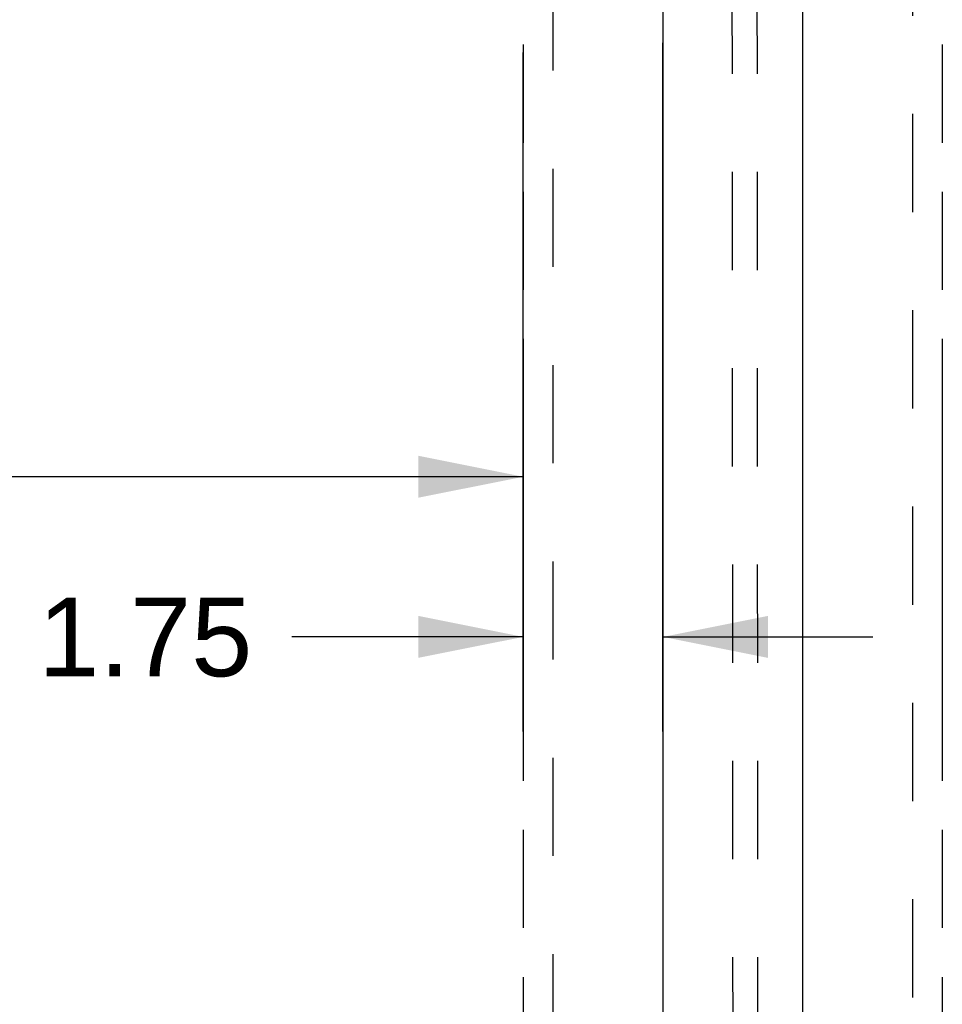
# Model space of a CAD drawing. Header units: inches. Extents: x 0 to 224, y 0 to 145.
# Tile 34 of 125: x 96 to 108, y 64 to 77. Entities that reach past the tile are written whole.
import ezdxf

# ---------------------------------------------------------------- set-up
doc = ezdxf.new("R2010")
doc.units = ezdxf.units.IN
doc.header["$LTSCALE"] = 12.302632
doc.header["$MEASUREMENT"] = 0
doc.linetypes.add('HIDDEN', pattern=[0.2, 0.1, -0.1])
doc.linetypes.add('PHANTOM', pattern=[0.8, 0.45, -0.05, 0.1, -0.05, 0.1, -0.05])
doc.layers.get('0').update_dxf_attribs({"linetype": 'CONTINUOUS'})
for name, color, linetype in [('AVAILABLE_DOOR_SPACES', 7, 'CONTINUOUS'), ('DEFAULT_2', 8, 'HIDDEN'), ('DIMENSIONS', 7, 'CONTINUOUS')]:
    doc.layers.add(name, color=color, linetype=linetype)
doc.styles.get("Standard").update_dxf_attribs({"font": 'arial.ttf'})
doc.dimstyles.new('DIMSTYLE_1', dxfattribs={"dimtxt": 0.986842, "dimasz": 1.315789, "dimexe": 0.09, "dimexo": 0.07, "dimgap": 0.0375, "dimtad": 0, "dimtih": 1, "dimtoh": 1, "dimzin": 4, "dimdsep": 46, "dimtxsty": 'Standard', "dimblk": '_FILLED', "dimblk1": '_FILLED', "dimblk2": '_FILLED', "dimcen": 0.09, "dimazin": 1, "dimtfac": 1, "dimtdec": 3, "dimtofl": 0, "dimtmove": 0, "dimatfit": 3, "dimldrblk": '_FILLED', "dimfxl": 1, "dimtolj": 1, "dimtzin": 4, "dimarcsym": 0})

# ---------------------------------------------------------------- blocks, each defined once
blk = doc.blocks.new('_FILLED')
at = {"color": 0, "linetype": 'ByBlock'}
blk.add_solid([(0, 0), (-1, 0.2), (-1, -0.2)], dxfattribs=at)
blk = doc.blocks.new('*D7')
at = {"layer": 'DIMENSIONS', "color": 2, "linetype": 'Continuous'}
for p, q in [((102.698, 69.625), (102.698, 76.126)), ((71.135, 70.126), (71.135, 71.994)), ((71.135, 70.81), (84.699, 70.81)), ((102.698, 70.81), (89.134, 70.81))]:
    blk.add_line(p, q, dxfattribs=at)
at = {"layer": 'DIMENSIONS', "color": 2, "linetype": 'Continuous', "xscale": 1.3157894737, "yscale": 1.3157894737, "zscale": 1.3157894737, "rotation": 180}
blk.add_blockref('_FILLED', (71.135, 70.81), dxfattribs=at)
at = {"layer": 'DIMENSIONS', "color": 2, "linetype": 'Continuous', "xscale": 1.3157894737, "yscale": 1.3157894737, "zscale": 1.3157894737}
blk.add_blockref('_FILLED', (102.698, 70.81), dxfattribs=at)
at = {"layer": 'DIMENSIONS', "color": 2, "linetype": 'Continuous', "insert": (86.917, 71.303), "char_height": 0.9868, "width": 3.44844, "attachment_point": 2, "line_spacing_factor": 0.9}
blk.add_mtext('31.56\\Ptyp.', dxfattribs=at)
blk = doc.blocks.new('*D9')
at = {"layer": 'DIMENSIONS', "color": 2, "linetype": 'Continuous'}
for p, q in [((104.448, 67.619), (104.448, 76.248)), ((102.698, 67.619), (102.698, 76.126)), ((102.698, 68.803), (99.798, 68.803)), ((104.448, 68.803), (107.079, 68.803))]:
    blk.add_line(p, q, dxfattribs=at)
at = {"layer": 'DIMENSIONS', "color": 2, "linetype": 'Continuous', "xscale": 1.3157894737, "yscale": 1.3157894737, "zscale": 1.3157894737}
blk.add_blockref('_FILLED', (102.698, 68.803), dxfattribs=at)
at = {"layer": 'DIMENSIONS', "color": 2, "linetype": 'Continuous', "xscale": 1.3157894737, "yscale": 1.3157894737, "zscale": 1.3157894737, "rotation": 180}
blk.add_blockref('_FILLED', (104.448, 68.803), dxfattribs=at)
at = {"layer": 'DIMENSIONS', "color": 2, "linetype": 'Continuous', "insert": (99.305, 69.296), "char_height": 0.9868, "width": 2.68172, "attachment_point": 3, "line_spacing_factor": 0.9}
blk.add_mtext('1.75', dxfattribs=at)

msp = doc.modelspace()

# ---------------------------------------------------------------- linework, layer by layer
at = {"color": 3, "linetype": 'Continuous'}
for p, q in [((104.448, 78.004), (104.448, 61.504)), ((106.198, 78.004), (106.198, 61.504))]:
    msp.add_line(p, q, dxfattribs=at)
at = {"layer": 'AVAILABLE_DOOR_SPACES', "color": 4, "linetype": 'PHANTOM'}
for p, q in [((102.698, 82.379), (102.698, 22.129)), ((107.948, 82.379), (107.948, 22.129))]:
    msp.add_line(p, q, dxfattribs=at)
at = {"layer": 'DEFAULT_2', "color": 8, "linetype": 'HIDDEN'}
for p, q in [((105.308, 84.473), (105.328, 55.478)), ((105.621, 84.473), (105.64, 55.478)), ((103.073, 21.769), (103.073, 82.739)), ((107.573, 82.739), (107.573, 21.769))]:
    msp.add_line(p, q, dxfattribs=at)

# ---------------------------------------------------------------- dimensions: what is measured, and where the dimension line sits
at = {"layer": 'DIMENSIONS', "color": 2, "linetype": 'Continuous'}
dim = msp.add_linear_dim(base=(104.448, 68.803), p1=(102.698, 76.196), p2=(104.448, 76.318), dimstyle='DIMSTYLE_1', dxfattribs=at)
dim.commit()
dim.dimension.update_dxf_attribs({"geometry": '*D9', "text_midpoint": (98.01, 68.797), "dimtype": 160})
dim = msp.add_linear_dim(base=(102.698, 70.81), p1=(71.135, 72.064), p2=(102.698, 76.196), text='<>\\Ptyp.', dimstyle='DIMSTYLE_1', dxfattribs=at)
dim.commit()
dim.dimension.update_dxf_attribs({"geometry": '*D7', "text_midpoint": (86.917, 70.069), "dimtype": 160})

doc.saveas('drawing.dxf')
